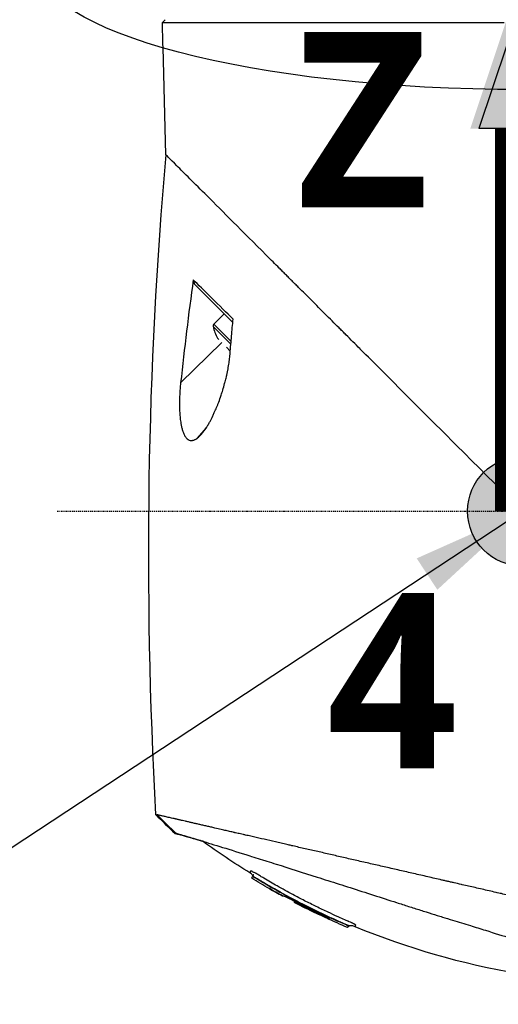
# Model space of a CAD drawing. Header units: millimetres. Extents: x 0 to 4378, y 0 to 2376.
# Tile 147 of 256: x 1524 to 1576, y 1574 to 1681. Entities that reach past the tile are written whole.
import ezdxf

# ---------------------------------------------------------------- set-up
doc = ezdxf.new("R2010")
doc.units = ezdxf.units.MM
doc.header["$LTSCALE"] = 0.2
doc.linetypes.add('CENTER2', pattern=[1.125, 0.75, -0.125, 0.125, -0.125])
for name, color, linetype in [('02_Center Line', 1, 'CENTER2'), ('07_Special Line2', 76, 'Continuous'), ('12_Before Rev.Num.', 5, 'Continuous'), ('13_After Rev.Num.', 6, 'Continuous')]:
    doc.layers.add(name, color=color, linetype=linetype)
doc.layers.add('14_Mark', color=7, linetype='Continuous', true_color=0xe03c31)
doc.styles.add('Rainbow-5.0 Style', font='malgunsl.ttf')
doc.dimstyles.new('Rainbow-5.0 Style', dxfattribs={"dimtxt": 4, "dimasz": 2.5, "dimexe": 1, "dimexo": 1, "dimgap": 1, "dimtad": 1, "dimdsep": 46, "dimtxsty": 'Rainbow-5.0 Style', "dimcen": 0, "dimclrd": 251, "dimclre": 251, "dimclrt": 7, "dimazin": 3, "dimtp": 0.1, "dimtm": 0.1, "dimtfac": 0.61, "dimtmove": 0, "dimatfit": 3, "dimfxl": 1, "dimlwd": -1, "dimlwe": -1, "dimarcsym": 1})

# ---------------------------------------------------------------- blocks, each defined once
blk = doc.blocks.new('Blk$A21N0-7P24L')
for p, q in [((-150.02, 1043.3), (-150.02, 1043.3)), ((-149.72, 1031.52), (-150.02, 1043.3)), ((-142.39, 1013.16), (-146.53, 1017.3)), ((-144.47, 1012.99), (-143.35, 1014.12)), ((-144.55, 1012.73), (-142.6, 1010.78)), ((-144.47, 1012.99), (-142.57, 1011.09)), ((-143.58, 1010.95), (-148.1, 1006.54)), ((-144.06, 1011.43), (-143.92, 1011.3)), ((-143.07, 1010.44), (-142.66, 1010.03)), ((-123.24, 1005.04), (-123.24, 1005.04)), ((-122.7, 1004.5), (-122.7, 1004.5)), ((-145.28, 1001.67), (-146.33, 1000.46)), ((-140.2, 952.57), (-140.24, 952.53)), ((-140.2, 952.57), (-140.2, 952.57)), ((-140.19, 952.57), (-140.19, 952.57)), ((-115.97, 951.32), (-115.97, 951.32)), ((-113.98, 950.86), (-113.98, 950.86)), ((-135.66, 949.82), (-135.65, 949.83)), ((-133.05, 948.51), (-133.06, 948.48)), ((-133.03, 948.51), (-133.06, 948.48)), ((-133.05, 948.51), (-133.05, 948.52)), ((-133.05, 948.51), (-133.05, 948.51)), ((-129.85, 946.94), (-129.8, 946.99)), ((-129.78, 947.12), (-129.73, 947.17)), ((-129.78, 947.12), (-129.73, 947.17))]:
    blk.add_line(p, q)
for centre, radius, start, end in [((-144.28, 1012.79), 0.28, 135, 192.7308), ((-139.67, 1013.83), 5, 192.7308, 208.7398), ((-111.87, 997.4), 54.49, 224.3389, 227.4788), ((-138.35, 951.29), 0.111, 245.9698, 256.5304), ((-97.87, 1021.92), 81.41, 242.3427568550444, 242.3428024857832), ((-98.06, 1021.31), 80.76, 242.4796, 244.1047), ((-97.87, 1021.92), 81.41, 244.174132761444, 244.1741465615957)]:
    blk.add_arc(centre, radius, start, end)
for centre, major_axis, ratio, start_param, end_param in [((1142.24, 484.44), (1240.38, -714.85), 0.515016, 3.375803, 3.464877), ((-125.04, 996.27), (-7.55, -91.87), 0.259466, 4.496902, 4.621739), ((-115.22, 993.92), (37.74, -36.4), 0.945383, 4.684543, 4.741347), ((-136.9, 950.5), (-0.089, -0.0133), 0.842715, 0.865089, 1.457622), ((-135.41, 949.64), (-1.53, 0.8), 0.035868, 4.707869, 4.905286), ((-135.53, 949.81), (-0.118, 0.014), 0.999497, 0, 1.020609), ((-135.55, 949.77), (0.106, -0.054), 0.999877, 3.234304, 3.25391), ((-135.54, 949.77), (0.0966, -0.0799), 0.974264, 3.435508, 3.467766), ((-106.23, 1024.06), (-29.4, -74.38), 0.00007, 0.011605, 0.03483), ((-98.34, 1020.94), (-72.39, 35.04), 1, 1.53954, 1.570796), ((-135.35, 949.73), (-0.054, -0.104), 0.000887, 0.16148, 1.153569), ((-98.34, 1020.94), (65.36, -46.77), 1, 4.854187, 4.882687), ((-135.33, 949.78), (-0.0462, -0.0887), 0.000142, 0.006654, 0.063864), ((-98.06, 1021.31), (77.97, -21.05), 1, 4.49581, 4.524174), ((-133.33, 948.65), (-0.051, -0.106), 0.000102, 0.13261, 0.195649), ((-133.35, 948.61), (-1.56, 0.76), 0.032488, 4.584104, 4.715353), ((-103.34, 1022.94), (-29.84, -74.49), 0.000039, 0.014372, 0.034682), ((-133.14, 948.56), (0.0728, -0.082), 0.99994, 5.169385, 6.283185), ((-131.72, 947.94), (-0.0968, 0.0697), 0.999521, 1.27, 1.570796), ((-102.24, 1021.56), (-29.57, -73.76), 0.000075, 0.012385, 0.032916)]:
    blk.add_ellipse(centre, major_axis=major_axis, ratio=ratio, start_param=start_param, end_param=end_param)
for points, knots in [([(-149.8, 1046.3), (-149.85, 1046.25), (-149.9, 1046.2), (-150, 1046.1), (-150.04, 1046.06), (-150.09, 1046.01)], [0, 0, 0, 0, 0.02093901, 0.02093901, 0.04079912, 0.04079912, 0.04079912, 0.04079912]), ([(-150.09, 1046.01), (-150.09, 1046.01), (-150.08, 1046.01), (-150.03, 1046.01), (-149.87, 1046.01), (-148.79, 1046.01), (-147, 1046.01), (-141.82, 1046.01), (-138.59, 1046.01), (-130.88, 1046), (-126.45, 1046), (-118.77, 1046), (-115.75, 1046), (-112.7, 1046)], [-6.550864, -6.550864, -6.550864, -6.550864, -6.484725, -6.484725, -5.979785, -5.979785, -4.438216, -4.438216, -2.995361, -2.995361, -1.514872, -1.514872, -0.595685, -0.595685, -0.595685, -0.595685]), ([(-138.74, 1020.54), (-141.38, 1023.18), (-143.53, 1025.33), (-146.59, 1028.39), (-147.72, 1029.52), (-149.3, 1031.1), (-149.72, 1031.52), (-149.72, 1031.52)], [4.219387, 4.219387, 4.219387, 4.219387, 5.696387, 5.696387, 6.921498, 6.921498, 8.1615, 8.1615, 8.1615, 8.1615]), ([(-128.41, 1010.21), (-128.43, 1010.23), (-128.45, 1010.25), (-128.73, 1010.53), (-128.99, 1010.79), (-129.5, 1011.3), (-129.75, 1011.55), (-130.14, 1011.94), (-130.26, 1012.06), (-130.52, 1012.32), (-130.64, 1012.44), (-131.02, 1012.82), (-131.27, 1013.07), (-132.03, 1013.83), (-132.52, 1014.32), (-133.51, 1015.31), (-133.99, 1015.79), (-134.72, 1016.52), (-134.96, 1016.76), (-135.32, 1017.12), (-135.43, 1017.23), (-135.61, 1017.41), (-135.67, 1017.47), (-135.79, 1017.59), (-135.85, 1017.65), (-136.02, 1017.82), (-136.14, 1017.94), (-136.38, 1018.18), (-136.49, 1018.29), (-136.72, 1018.52), (-136.84, 1018.64), (-137.01, 1018.81), (-137.07, 1018.87), (-137.19, 1018.99), (-137.24, 1019.04), (-137.53, 1019.33), (-137.76, 1019.56), (-138.21, 1020.01), (-138.43, 1020.23), (-138.68, 1020.48), (-138.71, 1020.51), (-138.74, 1020.54)], [0.5706451, 0.5706451, 0.5706451, 0.5706451, 0.5714286, 0.5714286, 0.5816327, 0.5816327, 0.5918367, 0.5918367, 0.5969388, 0.5969388, 0.6020408, 0.6020408, 0.6122449, 0.6122449, 0.6326531, 0.6326531, 0.6530612, 0.6530612, 0.6632653, 0.6632653, 0.6683673, 0.6683673, 0.6709184, 0.6709184, 0.6734694, 0.6734694, 0.6785714, 0.6785714, 0.6836735, 0.6836735, 0.6887755, 0.6887755, 0.6913265, 0.6913265, 0.6938776, 0.6938776, 0.7040816, 0.7040816, 0.7142857, 0.7142857, 0.7155826, 0.7155826, 0.7155826, 0.7155826]), ([(-142.36, 1013.53), (-143.03, 1014.19), (-143.88, 1015.03), (-145.52, 1016.65), (-146.18, 1017.3), (-146.72, 1017.83)], [-0.8387133, -0.8387133, -0.8387133, -0.8387133, -0.4023693, -0.4023693, -0.0000316, -0.0000316, -0.0000316, -0.0000316]), ([(-142.68, 1009.8), (-142.63, 1010.42), (-142.58, 1011.05), (-142.47, 1012.29), (-142.42, 1012.91), (-142.36, 1013.53)], [-0.3750102, -0.3750102, -0.3750102, -0.3750102, -0.1875272, -0.1875272, 0, 0, 0, 0]), ([(-110.7, 992.5), (-115.08, 996.88), (-119.49, 1001.29), (-125.32, 1007.12), (-126.88, 1008.68), (-128.41, 1010.21)], [0.000404, 0.000404, 0.000404, 0.000404, 1.859728, 1.859728, 2.549952, 2.549952, 2.549952, 2.549952]), ([(-146.33, 1000.46), (-146.3, 1000.48), (-146.27, 1000.5), (-146.24, 1000.53), (-146.18, 1000.57), (-146.12, 1000.62), (-146.07, 1000.68), (-146.03, 1000.71), (-146, 1000.74), (-145.97, 1000.77), (-145.91, 1000.84), (-145.85, 1000.9), (-145.79, 1000.97), (-145.75, 1001.01), (-145.72, 1001.06), (-145.68, 1001.1), (-145.62, 1001.18), (-145.56, 1001.26), (-145.49, 1001.35), (-145.46, 1001.4), (-145.42, 1001.45), (-145.38, 1001.51), (-145.32, 1001.6), (-145.25, 1001.7), (-145.19, 1001.8), (-145.15, 1001.87), (-145.11, 1001.93), (-145.07, 1002), (-145.01, 1002.11), (-144.95, 1002.22), (-144.88, 1002.33), (-144.78, 1002.53), (-144.68, 1002.72), (-144.58, 1002.93), (-144.52, 1003.05), (-144.46, 1003.17), (-144.41, 1003.3), (-144.36, 1003.39), (-144.32, 1003.49), (-144.28, 1003.58), (-144.2, 1003.77), (-144.12, 1003.96), (-144.04, 1004.15), (-144.03, 1004.19), (-144.01, 1004.23), (-144, 1004.28), (-143.9, 1004.51), (-143.82, 1004.75), (-143.73, 1005), (-143.71, 1005.07), (-143.68, 1005.15), (-143.66, 1005.22), (-143.6, 1005.39), (-143.54, 1005.56), (-143.49, 1005.74), (-143.41, 1005.98), (-143.34, 1006.23), (-143.28, 1006.48), (-143.26, 1006.54), (-143.24, 1006.61), (-143.22, 1006.68), (-143.18, 1006.85), (-143.14, 1007.03), (-143.09, 1007.2), (-143.07, 1007.32), (-143.04, 1007.44), (-143.02, 1007.55), (-142.99, 1007.67), (-142.97, 1007.79), (-142.94, 1007.91), (-142.9, 1008.13), (-142.86, 1008.35), (-142.83, 1008.58), (-142.79, 1008.79), (-142.76, 1009), (-142.74, 1009.21), (-142.73, 1009.31), (-142.71, 1009.41), (-142.7, 1009.51), (-142.7, 1009.56), (-142.7, 1009.6), (-142.69, 1009.65), (-142.69, 1009.7), (-142.68, 1009.75), (-142.68, 1009.8)], [0, 0, 0, 0, 0.015444, 0.015444, 0.015444, 0.047141, 0.047141, 0.047141, 0.065349, 0.065349, 0.065349, 0.098854, 0.098854, 0.098854, 0.118972, 0.118972, 0.118972, 0.155222, 0.155222, 0.155222, 0.177177, 0.177177, 0.177177, 0.216053, 0.216053, 0.216053, 0.240758, 0.240758, 0.240758, 0.280885, 0.280885, 0.280885, 0.349027, 0.349027, 0.349027, 0.389277, 0.389277, 0.389277, 0.419556, 0.419556, 0.419556, 0.478753, 0.478753, 0.478753, 0.491444, 0.491444, 0.491444, 0.563576, 0.563576, 0.563576, 0.58484, 0.58484, 0.58484, 0.634833, 0.634833, 0.634833, 0.704233, 0.704233, 0.704233, 0.722849, 0.722849, 0.722849, 0.770914, 0.770914, 0.770914, 0.802564, 0.802564, 0.802564, 0.834212, 0.834212, 0.834212, 0.893657, 0.893657, 0.893657, 0.948959, 0.948959, 0.948959, 0.974477, 0.974477, 0.974477, 0.987238, 0.987238, 0.987238, 1, 1, 1, 1]), ([(-148.1, 1006.54), (-148.12, 1006.33), (-148.14, 1006.11), (-148.16, 1005.9), (-148.17, 1005.79), (-148.18, 1005.69), (-148.18, 1005.58), (-148.19, 1005.47), (-148.2, 1005.36), (-148.2, 1005.25), (-148.21, 1005.14), (-148.21, 1005.03), (-148.21, 1004.92), (-148.22, 1004.81), (-148.22, 1004.7), (-148.22, 1004.59), (-148.23, 1004.37), (-148.23, 1004.15), (-148.22, 1003.93), (-148.22, 1003.83), (-148.22, 1003.72), (-148.21, 1003.61), (-148.21, 1003.51), (-148.2, 1003.4), (-148.2, 1003.3), (-148.2, 1003.28), (-148.2, 1003.26), (-148.19, 1003.24), (-148.19, 1003.14), (-148.18, 1003.05), (-148.17, 1002.96), (-148.17, 1002.87), (-148.16, 1002.78), (-148.15, 1002.69), (-148.13, 1002.49), (-148.1, 1002.3), (-148.07, 1002.12), (-148.06, 1002.07), (-148.06, 1002.03), (-148.05, 1001.99), (-148.02, 1001.86), (-148, 1001.73), (-147.97, 1001.61), (-147.94, 1001.49), (-147.9, 1001.38), (-147.87, 1001.27), (-147.86, 1001.23), (-147.84, 1001.2), (-147.83, 1001.17), (-147.79, 1001.04), (-147.73, 1000.92), (-147.67, 1000.81), (-147.67, 1000.81), (-147.67, 1000.8), (-147.67, 1000.8), (-147.61, 1000.7), (-147.55, 1000.61), (-147.49, 1000.53), (-147.48, 1000.52), (-147.47, 1000.51), (-147.46, 1000.5), (-147.4, 1000.44), (-147.35, 1000.39), (-147.29, 1000.35), (-147.27, 1000.34), (-147.25, 1000.33), (-147.24, 1000.32), (-147.18, 1000.29), (-147.12, 1000.27), (-147.06, 1000.25), (-146.99, 1000.24), (-146.91, 1000.23), (-146.83, 1000.24), (-146.8, 1000.25), (-146.78, 1000.25), (-146.76, 1000.26), (-146.7, 1000.27), (-146.64, 1000.29), (-146.58, 1000.32), (-146.56, 1000.33), (-146.53, 1000.34), (-146.51, 1000.35), (-146.45, 1000.38), (-146.39, 1000.42), (-146.33, 1000.46)], [0, 0, 0, 0, 0.070535, 0.070535, 0.070535, 0.10639, 0.10639, 0.10639, 0.142243, 0.142243, 0.142243, 0.178336, 0.178336, 0.178336, 0.214428, 0.214428, 0.214428, 0.286315, 0.286315, 0.286315, 0.321679, 0.321679, 0.321679, 0.357041, 0.357041, 0.357041, 0.363627, 0.363627, 0.363627, 0.394727, 0.394727, 0.394727, 0.425825, 0.425825, 0.425825, 0.492031, 0.492031, 0.492031, 0.508093, 0.508093, 0.508093, 0.555163, 0.555163, 0.555163, 0.60098, 0.60098, 0.60098, 0.615123, 0.615123, 0.615123, 0.672233, 0.672233, 0.672233, 0.673495, 0.673495, 0.673495, 0.727118, 0.727118, 0.727118, 0.735685, 0.735685, 0.735685, 0.780715, 0.780715, 0.780715, 0.792693, 0.792693, 0.792693, 0.834077, 0.834077, 0.834077, 0.888123, 0.888123, 0.888123, 0.902942, 0.902942, 0.902942, 0.943352, 0.943352, 0.943352, 0.959913, 0.959913, 0.959913, 1, 1, 1, 1]), ([(-150.84, 959.32), (-150.84, 959.32), (-150.82, 959.31), (-150.8, 959.3), (-150.78, 959.3), (-150.76, 959.3), (-150.74, 959.29), (-150.73, 959.29), (-150.72, 959.28), (-150.71, 959.28), (-150.7, 959.28), (-150.68, 959.27), (-150.67, 959.27)], [0.0040008, 0.0040008, 0.0040008, 0.0040008, 0.5115639, 0.5115639, 0.5115639, 0.7673459, 0.7673459, 0.7673459, 0.8952368, 0.8952368, 0.8952368, 0.9999942, 0.9999942, 0.9999942, 0.9999942]), ([(-95.29, 946.58), (-95.67, 946.67), (-96.06, 946.76), (-96.45, 946.85), (-96.85, 946.94), (-97.25, 947.03), (-97.65, 947.12), (-98.06, 947.22), (-98.47, 947.31), (-98.88, 947.41), (-99.3, 947.5), (-99.73, 947.6), (-100.15, 947.7), (-100.58, 947.79), (-101.02, 947.89), (-101.45, 947.99), (-101.89, 948.1), (-102.34, 948.2), (-102.78, 948.3), (-103.24, 948.4), (-103.69, 948.51), (-104.15, 948.61), (-104.61, 948.72), (-105.07, 948.82), (-105.53, 948.93), (-106.01, 949.04), (-106.48, 949.15), (-106.95, 949.25), (-107.92, 949.48), (-108.89, 949.7), (-109.85, 949.92), (-110.1, 949.98), (-110.35, 950.03), (-110.59, 950.09), (-110.84, 950.15), (-111.09, 950.2), (-111.34, 950.26), (-111.59, 950.32), (-111.83, 950.37), (-112.08, 950.43), (-112.33, 950.49), (-112.59, 950.55), (-112.84, 950.6), (-112.89, 950.62), (-112.95, 950.63), (-113, 950.64), (-113.2, 950.69), (-113.4, 950.73), (-113.59, 950.78), (-113.85, 950.83), (-114.1, 950.89), (-114.35, 950.95), (-114.61, 951.01), (-114.86, 951.07), (-115.11, 951.12), (-115.37, 951.18), (-115.62, 951.24), (-115.87, 951.3), (-116.35, 951.41), (-116.82, 951.52), (-117.3, 951.62), (-117.33, 951.63), (-117.37, 951.64), (-117.41, 951.65), (-117.66, 951.71), (-117.92, 951.77), (-118.18, 951.83), (-118.3, 951.85), (-118.43, 951.88), (-118.56, 951.91), (-118.69, 951.94), (-118.82, 951.97), (-118.95, 952), (-119.07, 952.03), (-119.2, 952.06), (-119.33, 952.09), (-119.46, 952.12), (-119.59, 952.15), (-119.71, 952.18), (-119.97, 952.24), (-120.23, 952.3), (-120.48, 952.35), (-120.74, 952.41), (-121, 952.47), (-121.25, 952.53), (-121.51, 952.59), (-121.77, 952.65), (-122.02, 952.71), (-122.54, 952.82), (-123.05, 952.94), (-123.55, 953.06), (-124.07, 953.17), (-124.57, 953.29), (-125.07, 953.41), (-125.33, 953.46), (-125.58, 953.52), (-125.83, 953.58), (-126.08, 953.64), (-126.33, 953.69), (-126.58, 953.75), (-126.83, 953.81), (-127.08, 953.87), (-127.33, 953.92), (-127.58, 953.98), (-127.83, 954.04), (-128.07, 954.09), (-128.57, 954.21), (-129.05, 954.32), (-129.54, 954.43), (-129.78, 954.48), (-130.02, 954.54), (-130.27, 954.6), (-130.51, 954.65), (-130.75, 954.71), (-130.99, 954.76), (-131.22, 954.81), (-131.46, 954.87), (-131.7, 954.92), (-131.93, 954.98), (-132.17, 955.03), (-132.41, 955.09), (-132.64, 955.14), (-132.87, 955.19), (-133.1, 955.25), (-133.33, 955.3), (-133.56, 955.35), (-133.79, 955.4), (-134.02, 955.46), (-134.25, 955.51), (-134.47, 955.56), (-134.7, 955.61), (-134.92, 955.66), (-135.15, 955.71), (-135.37, 955.76), (-135.59, 955.81), (-135.81, 955.87), (-135.95, 955.9), (-136.08, 955.93), (-136.22, 955.96), (-136.3, 955.98), (-136.38, 956), (-136.46, 956.01), (-136.57, 956.04), (-136.68, 956.06), (-136.78, 956.09), (-136.89, 956.11), (-137, 956.14), (-137.1, 956.16), (-137.31, 956.21), (-137.52, 956.26), (-137.73, 956.31), (-138.14, 956.4), (-138.55, 956.49), (-138.96, 956.59), (-139.36, 956.68), (-139.75, 956.77), (-140.14, 956.86), (-140.33, 956.9), (-140.53, 956.95), (-140.71, 956.99), (-140.81, 957.01), (-140.9, 957.03), (-141, 957.05), (-141.04, 957.06), (-141.09, 957.08), (-141.13, 957.09), (-141.18, 957.1), (-141.23, 957.11), (-141.27, 957.12), (-141.36, 957.14), (-141.46, 957.16), (-141.55, 957.18), (-141.64, 957.2), (-141.73, 957.22), (-141.82, 957.24), (-141.91, 957.26), (-142, 957.28), (-142.09, 957.3), (-142.13, 957.31), (-142.17, 957.32), (-142.22, 957.33), (-142.26, 957.34), (-142.31, 957.35), (-142.35, 957.36), (-142.52, 957.4), (-142.7, 957.44), (-142.87, 957.48), (-143.04, 957.52), (-143.21, 957.56), (-143.37, 957.6), (-143.47, 957.62), (-143.56, 957.64), (-143.65, 957.66), (-143.89, 957.72), (-144.12, 957.77), (-144.34, 957.82), (-144.49, 957.86), (-144.65, 957.89), (-144.8, 957.93), (-144.87, 957.94), (-144.95, 957.96), (-145.02, 957.98), (-145.1, 957.99), (-145.17, 958.01), (-145.24, 958.03), (-145.31, 958.04), (-145.39, 958.06), (-145.46, 958.08), (-145.53, 958.09), (-145.6, 958.11), (-145.67, 958.13), (-145.74, 958.14), (-145.81, 958.16), (-145.88, 958.17), (-145.95, 958.19), (-146.02, 958.21), (-146.08, 958.22), (-146.22, 958.25), (-146.35, 958.28), (-146.48, 958.31), (-146.55, 958.33), (-146.61, 958.34), (-146.68, 958.36), (-146.74, 958.37), (-146.8, 958.39), (-146.87, 958.4), (-146.93, 958.42), (-146.99, 958.43), (-147.05, 958.44), (-147.11, 958.46), (-147.17, 958.47), (-147.23, 958.49), (-147.29, 958.5), (-147.35, 958.51), (-147.41, 958.53), (-147.47, 958.54), (-147.52, 958.55), (-147.58, 958.57), (-147.7, 958.59), (-147.81, 958.62), (-147.91, 958.64), (-147.97, 958.65), (-148.02, 958.67), (-148.08, 958.68), (-148.13, 958.69), (-148.18, 958.7), (-148.23, 958.72), (-148.28, 958.73), (-148.33, 958.74), (-148.38, 958.75), (-148.43, 958.76), (-148.48, 958.77), (-148.53, 958.78), (-148.57, 958.79), (-148.61, 958.8), (-148.65, 958.81), (-148.66, 958.81), (-148.67, 958.81), (-148.67, 958.82), (-148.72, 958.83), (-148.77, 958.84), (-148.81, 958.85), (-148.91, 958.87), (-149, 958.89), (-149.08, 958.91), (-149.17, 958.93), (-149.25, 958.95), (-149.33, 958.97), (-149.41, 958.98), (-149.49, 959), (-149.56, 959.02), (-149.64, 959.04), (-149.71, 959.05), (-149.78, 959.07), (-149.84, 959.08), (-149.91, 959.1), (-149.97, 959.11), (-150.03, 959.13), (-150.09, 959.14), (-150.15, 959.15), (-150.2, 959.17), (-150.26, 959.18), (-150.31, 959.19), (-150.36, 959.2), (-150.4, 959.21), (-150.45, 959.22), (-150.49, 959.23), (-150.53, 959.24), (-150.56, 959.25), (-150.58, 959.25), (-150.6, 959.25), (-150.62, 959.26), (-150.63, 959.26), (-150.65, 959.27), (-150.66, 959.27), (-150.67, 959.27), (-150.67, 959.27), (-150.67, 959.27)], [0, 0, 0, 0, 0.0176061, 0.0176061, 0.0176061, 0.0354142, 0.0354142, 0.0354142, 0.0534332, 0.0534332, 0.0534332, 0.0716724, 0.0716724, 0.0716724, 0.090142, 0.090142, 0.090142, 0.1088527, 0.1088527, 0.1088527, 0.1278165, 0.1278165, 0.1278165, 0.1470458, 0.1470458, 0.1470458, 0.1665545, 0.1665545, 0.1665545, 0.2064712, 0.2064712, 0.2064712, 0.21665, 0.21665, 0.21665, 0.2269133, 0.2269133, 0.2269133, 0.2372635, 0.2372635, 0.2372635, 0.2477034, 0.2477034, 0.2477034, 0.25, 0.25, 0.25, 0.2582886, 0.2582886, 0.2582886, 0.2691214, 0.2691214, 0.2691214, 0.2801705, 0.2801705, 0.2801705, 0.2913913, 0.2913913, 0.2913913, 0.3125, 0.3125, 0.3125, 0.3141312, 0.3141312, 0.3141312, 0.3256078, 0.3256078, 0.3256078, 0.3313866, 0.3313866, 0.3313866, 0.3371928, 0.3371928, 0.3371928, 0.3430268, 0.3430268, 0.3430268, 0.3488891, 0.3488891, 0.3488891, 0.3607001, 0.3607001, 0.3607001, 0.3726291, 0.3726291, 0.3726291, 0.3846813, 0.3846813, 0.3846813, 0.4091784, 0.4091784, 0.4091784, 0.4342205, 0.4342205, 0.4342205, 0.4469543, 0.4469543, 0.4469543, 0.4598348, 0.4598348, 0.4598348, 0.4728654, 0.4728654, 0.4728654, 0.4860502, 0.4860502, 0.4860502, 0.5126453, 0.5126453, 0.5126453, 0.5255293, 0.5255293, 0.5255293, 0.538075, 0.538075, 0.538075, 0.550309, 0.550309, 0.550309, 0.5622545, 0.5622545, 0.5622545, 0.5739321, 0.5739321, 0.5739321, 0.58536, 0.58536, 0.58536, 0.5965545, 0.5965545, 0.5965545, 0.6075301, 0.6075301, 0.6075301, 0.6183, 0.6183, 0.6183, 0.625, 0.625, 0.625, 0.6288766, 0.6288766, 0.6288766, 0.6340986, 0.6340986, 0.6340986, 0.6392789, 0.6392789, 0.6392789, 0.6495199, 0.6495199, 0.6495199, 0.6695575, 0.6695575, 0.6695575, 0.6890594, 0.6890594, 0.6890594, 0.6986281, 0.6986281, 0.6986281, 0.7033699, 0.7033699, 0.7033699, 0.7057305, 0.7057305, 0.7057305, 0.7080842, 0.7080842, 0.7080842, 0.7127719, 0.7127719, 0.7127719, 0.7174336, 0.7174336, 0.7174336, 0.72207, 0.72207, 0.72207, 0.7243789, 0.7243789, 0.7243789, 0.7266817, 0.7266817, 0.7266817, 0.7358337, 0.7358337, 0.7358337, 0.7448943, 0.7448943, 0.7448943, 0.75, 0.75, 0.75, 0.7629506, 0.7629506, 0.7629506, 0.7721234, 0.7721234, 0.7721234, 0.7767514, 0.7767514, 0.7767514, 0.7814076, 0.7814076, 0.7814076, 0.7860925, 0.7860925, 0.7860925, 0.7908067, 0.7908067, 0.7908067, 0.7955507, 0.7955507, 0.7955507, 0.8003249, 0.8003249, 0.8003249, 0.8099662, 0.8099662, 0.8099662, 0.8148344, 0.8148344, 0.8148344, 0.8197352, 0.8197352, 0.8197352, 0.824669, 0.824669, 0.824669, 0.8296365, 0.8296365, 0.8296365, 0.8346384, 0.8346384, 0.8346384, 0.8396753, 0.8396753, 0.8396753, 0.8498568, 0.8498568, 0.8498568, 0.8550029, 0.8550029, 0.8550029, 0.8601868, 0.8601868, 0.8601868, 0.8654093, 0.8654093, 0.8654093, 0.8706713, 0.8706713, 0.8706713, 0.875, 0.875, 0.875, 0.8759735, 0.8759735, 0.8759735, 0.8813174, 0.8813174, 0.8813174, 0.8921352, 0.8921352, 0.8921352, 0.9031331, 0.9031331, 0.9031331, 0.9143197, 0.9143197, 0.9143197, 0.9257045, 0.9257045, 0.9257045, 0.9372979, 0.9372979, 0.9372979, 0.9491111, 0.9491111, 0.9491111, 0.9611564, 0.9611564, 0.9611564, 0.9734471, 0.9734471, 0.9734471, 0.9859982, 0.9859982, 0.9859982, 0.9923764, 0.9923764, 0.9923764, 0.9988259, 0.9988259, 0.9988259, 1, 1, 1, 1]), ([(-148.69, 957.24), (-148.69, 957.24), (-148.68, 957.23), (-148.63, 957.22), (-148.59, 957.21), (-148.54, 957.21)], [0, 0, 0, 0, 0.1473353, 0.1473353, 0.2923076, 0.2923076, 0.2923076, 0.2923076]), ([(-148.54, 957.2), (-148.58, 957.21), (-148.62, 957.22), (-148.68, 957.23), (-148.69, 957.24), (-148.69, 957.24)], [0.0165962, 0.0165962, 0.0165962, 0.0165962, 0.1538508, 0.1538508, 0.3070368, 0.3070368, 0.3070368, 0.3070368]), ([(-145.68, 956.37), (-145.79, 956.41), (-145.89, 956.44), (-146.16, 956.52), (-146.32, 956.57), (-146.75, 956.69), (-147, 956.77), (-147.55, 956.93), (-147.83, 957.01), (-148.27, 957.13), (-148.44, 957.17), (-148.54, 957.21)], [5.362438, 5.362438, 5.362438, 5.362438, 5.442802, 5.442802, 5.577409, 5.577409, 5.813343, 5.813343, 6.168091, 6.168091, 6.521661, 6.521661, 6.521661, 6.521661]), ([(-148.52, 957.2), (-148.47, 957.18), (-148.39, 957.16), (-148.19, 957.11), (-148.07, 957.07), (-147.67, 956.96), (-147.32, 956.86), (-146.8, 956.71), (-146.67, 956.67), (-146.4, 956.59), (-146.24, 956.54), (-144.79, 956.11), (-143.06, 955.57), (-140.69, 954.83), (-140.4, 954.74), (-139.8, 954.55), (-139.47, 954.45), (-138.98, 954.29), (-138.82, 954.24), (-138.33, 954.09), (-137.99, 953.98), (-136.24, 953.43), (-134.73, 952.95), (-132.38, 952.2), (-131.58, 951.95), (-130.36, 951.56), (-129.95, 951.43), (-128.7, 951.03), (-127.85, 950.76), (-126.16, 950.21), (-125.31, 949.94), (-124.25, 949.6), (-124.03, 949.53), (-123.39, 949.32), (-122.95, 949.18), (-122.08, 948.91), (-121.65, 948.77), (-120.82, 948.51), (-120.42, 948.38), (-119.83, 948.2), (-119.64, 948.14), (-119.08, 947.97), (-118.71, 947.85), (-117.69, 947.54), (-117.05, 947.34), (-115.85, 946.97), (-115.29, 946.8), (-113.78, 946.33), (-112.84, 946.04), (-110.53, 945.33), (-109.2, 944.91), (-107.29, 944.33), (-106.67, 944.13), (-105.77, 943.86), (-105.47, 943.76), (-104.89, 943.58), (-104.61, 943.5), (-104.33, 943.41)], [0.000673, 0.000673, 0.000673, 0.000673, 0.17971, 0.17971, 0.359414, 0.359414, 0.719115, 0.719115, 0.821903, 0.821903, 0.939217, 0.939217, 1.878781, 1.878781, 2.003585, 2.003585, 2.132306, 2.132306, 2.194382, 2.194382, 2.320835, 2.320835, 2.839695, 2.839695, 3.097862, 3.097862, 3.226611, 3.226611, 3.487514, 3.487514, 3.742939, 3.742939, 3.808139, 3.808139, 3.938003, 3.938003, 4.064823, 4.064823, 4.184569, 4.184569, 4.240791, 4.240791, 4.350575, 4.350575, 4.547218, 4.547218, 4.711517, 4.711517, 4.997302, 4.997302, 5.425596, 5.425596, 5.639642, 5.639642, 5.746661, 5.746661, 5.853484, 5.853484, 5.853484, 5.853484]), ([(-140.33, 953.1), (-140.33, 953.1), (-140.39, 953.12), (-140.42, 953.13), (-140.43, 953.12), (-140.43, 953.12), (-140.44, 953.11), (-140.44, 953.1), (-140.45, 953.08), (-140.45, 953.07), (-140.47, 953.02), (-140.48, 953), (-140.5, 952.94), (-140.51, 952.92), (-140.51, 952.92)], [0.8652693, 0.8652693, 0.8652693, 0.8652693, 0.8664789, 0.87369, 0.87369, 0.8779003, 0.8779003, 0.8821107, 0.8821107, 0.898952, 0.898952, 0.9326347, 0.9326347, 0.9999901, 0.9999901, 0.9999901, 0.9999901]), ([(-140.19, 952.57), (-140.2, 952.58), (-140.2, 952.58), (-140.2, 952.61), (-140.21, 952.63), (-140.23, 952.67), (-140.24, 952.69), (-140.28, 952.74), (-140.31, 952.77), (-140.4, 952.84), (-140.45, 952.88), (-140.51, 952.92)], [0.00405546, 0.00405546, 0.00405546, 0.00405546, 0.00559166, 0.00559166, 0.01169183, 0.01169183, 0.0195067, 0.0195067, 0.03115857, 0.03115857, 0.05216684, 0.05216684, 0.05216684, 0.05216684]), ([(-130.96, 948.15), (-131.29, 948.3), (-131.62, 948.45), (-132.39, 948.81), (-133.25, 949.22), (-134.55, 949.87), (-135.97, 950.61), (-136.96, 951.16), (-138.03, 951.76), (-138.52, 952.05), (-139.12, 952.41), (-139.24, 952.48), (-139.43, 952.59), (-139.49, 952.63), (-139.61, 952.7), (-139.67, 952.74), (-139.79, 952.81), (-139.85, 952.85), (-139.94, 952.9), (-139.96, 952.91), (-140.02, 952.94), (-140.05, 952.96), (-140.12, 953), (-140.17, 953.02), (-140.24, 953.06), (-140.26, 953.07), (-140.28, 953.08), (-140.3, 953.09), (-140.32, 953.09), (-140.33, 953.1)], [0.6208668, 0.6208668, 0.6208668, 0.6208668, 0.6454289, 0.6454289, 0.6779385, 0.7104481, 0.7429577, 0.7878587, 0.7878587, 0.826564, 0.826564, 0.8362404, 0.8362404, 0.8410785, 0.8410785, 0.8459167, 0.8459167, 0.8507548, 0.8507548, 0.8531739, 0.8531739, 0.855593, 0.855593, 0.8604312, 0.8604312, 0.8628503, 0.8628503, 0.8640598, 0.8652692, 0.8652692, 0.8652692, 0.8652692]), ([(-140.16, 952.62), (-140.16, 952.62), (-140.15, 952.62), (-140.15, 952.62), (-140.15, 952.62), (-140.15, 952.63), (-140.14, 952.63), (-140.14, 952.64), (-140.13, 952.65), (-140.12, 952.67), (-140.11, 952.69), (-140.11, 952.72), (-140.11, 952.73), (-140.1, 952.74), (-140.1, 952.74), (-140.1, 952.74), (-140.1, 952.74), (-140.1, 952.74), (-140.1, 952.74), (-140.1, 952.74), (-140.1, 952.74), (-140.1, 952.74)], [0.0124005, 0.0124005, 0.0124005, 0.0124005, 0.01607866, 0.01607866, 0.02090727, 0.02090727, 0.0268231, 0.0268231, 0.03194964, 0.03194964, 0.03939657, 0.03939657, 0.04390328, 0.04390328, 0.0450822, 0.0450822, 0.04530318, 0.04530318, 0.04534461, 0.04534461, 0.04536134, 0.04536134, 0.04536134, 0.04536134]), ([(-140.32, 952.33), (-140.32, 952.33), (-140.32, 952.33), (-140.32, 952.33), (-140.29, 952.4), (-140.24, 952.53)], [0.5558659, 0.5558659, 0.5558659, 0.5558659, 0.5561078, 0.5561078, 1.1122367, 1.1122367, 1.1122367, 1.1122367]), ([(-140.24, 952.53), (-140.23, 952.53), (-140.23, 952.53), (-140.21, 952.53), (-140.19, 952.52), (-140.16, 952.5), (-140.14, 952.5), (-140.11, 952.48), (-140.09, 952.47), (-140.06, 952.45), (-140.04, 952.44), (-140.01, 952.42), (-139.99, 952.41), (-139.97, 952.4), (-139.97, 952.4), (-139.95, 952.41)], [-0.05049323, -0.05049323, -0.05049323, -0.05049323, -0.04027264, -0.04027264, -0.03092376, -0.03092376, -0.02318609, -0.02318609, -0.01648075, -0.01648075, -0.01007544, -0.01007544, -0.00521497, -0.00521497, -0.00310871, -0.00310871, -0.00310871, -0.00310871]), ([(-140.2, 952.57), (-140.19, 952.58), (-140.18, 952.59), (-140.16, 952.61), (-140.16, 952.62), (-140.16, 952.62), (-140.16, 952.62), (-140.16, 952.62)], [0.000013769, 0.000013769, 0.000013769, 0.000013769, 0.005073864, 0.005073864, 0.008023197, 0.008023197, 0.008268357, 0.008268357, 0.008268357, 0.008268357]), ([(-139.95, 952.41), (-139.93, 952.42), (-139.92, 952.41), (-139.9, 952.4), (-139.84, 952.36), (-139.79, 952.33), (-139.73, 952.3), (-139.67, 952.26), (-139.62, 952.23), (-139.56, 952.19), (-139.5, 952.16), (-139.45, 952.12), (-139.39, 952.09), (-139.27, 952.02), (-139.16, 951.95), (-139.04, 951.89), (-138.59, 951.61), (-138.13, 951.35), (-137.66, 951.09), (-137.12, 950.78), (-136.58, 950.48), (-136.04, 950.19), (-135.84, 950.09), (-135.65, 949.99), (-135.45, 949.88)], [0, 0, 0, 0, 0.0043683, 0.0043683, 0.0043683, 0.0221121, 0.0221121, 0.0221121, 0.0398559, 0.0398559, 0.0398559, 0.0575997, 0.0575997, 0.0575997, 0.0930873, 0.0930873, 0.0930873, 0.2350377, 0.2350377, 0.2350377, 0.3997106, 0.3997106, 0.3997106, 0.4581638, 0.4581638, 0.4581638, 0.4581638]), ([(-139.95, 952.41), (-138.36, 951.42), (-136.74, 950.51), (-133.43, 948.79), (-131.75, 947.99), (-130.03, 947.27)], [-1.123344, -1.123344, -1.123344, -1.123344, -0.56195, -0.56195, -0.003157, -0.003157, -0.003157, -0.003157]), ([(-138.4, 951.19), (-138.4, 951.19), (-138.4, 951.19), (-138.4, 951.19), (-138.4, 951.19), (-138.39, 951.2)], [0.0749972, 0.0749972, 0.0749972, 0.0749972, 0.07527059, 0.07527059, 0.15008271, 0.15008271, 0.15008271, 0.15008271]), ([(-138.39, 951.2), (-138.16, 951.06), (-137.92, 950.93), (-137.44, 950.66), (-137.2, 950.53), (-136.96, 950.4)], [0.000356, 0.000356, 0.000356, 0.000356, 0.0821764, 0.0821764, 0.1643521, 0.1643521, 0.1643521, 0.1643521]), ([(-136.96, 950.4), (-137.2, 950.53), (-137.44, 950.66), (-137.91, 950.92), (-138.15, 951.05), (-138.38, 951.19)], [0, 0, 0, 0, 0.082192, 0.082192, 0.161983, 0.161983, 0.161983, 0.161983]), ([(-136.96, 950.4), (-136.96, 950.4), (-136.96, 950.4), (-136.95, 950.42), (-136.95, 950.42), (-136.95, 950.44)], [0, 0, 0, 0, 0.092808, 0.092808, 0.1852773, 0.1852773, 0.1852773, 0.1852773]), ([(-136.96, 950.4), (-136.96, 950.4), (-136.96, 950.39), (-136.96, 950.39), (-136.95, 950.39), (-136.94, 950.39), (-136.92, 950.39), (-136.91, 950.39), (-136.89, 950.39), (-136.88, 950.39), (-136.86, 950.4), (-136.86, 950.4), (-136.85, 950.41)], [-0.000536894, -0.000536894, -0.000536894, -0.000536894, 0, 0, 0, 0.002732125, 0.002732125, 0.004950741, 0.004950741, 0.0077389, 0.0077389, 0.008718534, 0.008718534, 0.008718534, 0.008718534]), ([(-136.96, 950.4), (-136.96, 950.39), (-136.96, 950.39), (-136.95, 950.39), (-136.94, 950.39), (-136.93, 950.39), (-136.92, 950.39), (-136.9, 950.39), (-136.88, 950.39), (-136.86, 950.4), (-136.86, 950.4), (-136.85, 950.41)], [-0.025460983, -0.025460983, -0.025460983, -0.025460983, -0.024518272, -0.024518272, -0.02258217, -0.02258217, -0.020491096, -0.020491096, -0.017438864, -0.017438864, -0.016001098, -0.016001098, -0.016001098, -0.016001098]), ([(-136.95, 950.44), (-136.94, 950.46), (-136.49, 950.25), (-135.9, 949.96), (-135.74, 949.87), (-135.56, 949.78), (-135.38, 949.69)], [0, 0, 0, 0, 0.78105, 0.78105, 0.78105, 1, 1, 1, 1]), ([(-136.87, 950.41), (-136.87, 950.42), (-136.88, 950.42), (-136.9, 950.42), (-136.9, 950.43), (-136.91, 950.43), (-136.91, 950.43), (-136.91, 950.43)], [0.04683622, 0.04683622, 0.04683622, 0.04683622, 0.05459372, 0.05459372, 0.07322856, 0.07322856, 0.07423854, 0.07423854, 0.07423854, 0.07423854]), ([(-135.65, 949.83), (-135.69, 949.85), (-135.72, 949.86), (-135.79, 949.9), (-135.83, 949.92), (-135.87, 949.94)], [0.03135805, 0.03135805, 0.03135805, 0.03135805, 0.04214246, 0.04214246, 0.05614834, 0.05614834, 0.05614834, 0.05614834]), ([(-135.66, 949.81), (-135.66, 949.8), (-135.67, 949.8), (-135.67, 949.78), (-135.67, 949.76), (-135.66, 949.73), (-135.66, 949.72), (-135.64, 949.7), (-135.63, 949.69), (-135.63, 949.68), (-135.63, 949.68), (-135.62, 949.68)], [-0.01139578, -0.01139578, -0.01139578, -0.01139578, -0.01034504, -0.01034504, -0.00801692, -0.00801692, -0.00456731, -0.00456731, -0.00188553, -0.00188553, -0.00101712, -0.00101712, -0.00101712, -0.00101712]), ([(-135.66, 949.81), (-135.66, 949.81), (-135.66, 949.8), (-135.67, 949.79), (-135.67, 949.78), (-135.67, 949.75), (-135.66, 949.73), (-135.65, 949.7), (-135.64, 949.69), (-135.63, 949.68), (-135.63, 949.68), (-135.62, 949.68)], [-0.01277486, -0.01277486, -0.01277486, -0.01277486, -0.01199353, -0.01199353, -0.00961863, -0.00961863, -0.00646466, -0.00646466, -0.00304228, -0.00304228, -0.00166631, -0.00166631, -0.00166631, -0.00166631]), ([(-133.38, 948.55), (-133.75, 948.73), (-134.13, 948.92), (-134.88, 949.29), (-135.25, 949.49), (-135.62, 949.68)], [0.0000473, 0.0000473, 0.0000473, 0.0000473, 0.1257255, 0.1257255, 0.2514933, 0.2514933, 0.2514933, 0.2514933]), ([(-135.45, 949.88), (-135.25, 949.78), (-135.05, 949.67), (-134.85, 949.57), (-134.45, 949.37), (-134.06, 949.17), (-133.67, 948.97), (-133.27, 948.78), (-132.87, 948.59), (-132.48, 948.4)], [0.4581638, 0.4581638, 0.4581638, 0.4581638, 0.5189385, 0.5189385, 0.5189385, 0.6381664, 0.6381664, 0.6381664, 0.7573943, 0.7573943, 0.7573943, 0.7573943]), ([(-131.8, 947.81), (-131.81, 947.81), (-131.85, 947.83), (-131.91, 947.86), (-131.96, 947.88), (-132.02, 947.91), (-132.1, 947.94), (-132.4, 948.08), (-132.88, 948.31), (-133.38, 948.55)], [0.0279029, 0.0279029, 0.0279029, 0.0279029, 0.2254511, 0.2254511, 0.2254511, 0.3836069, 0.3836069, 0.3836069, 1, 1, 1, 1]), ([(-133.33, 948.66), (-132.77, 948.39), (-132.23, 948.11), (-131.96, 947.96), (-131.87, 947.91), (-131.82, 947.87), (-131.8, 947.86), (-131.79, 947.85), (-131.79, 947.85), (-131.79, 947.84)], [0, 0, 0, 0, 0.70043, 0.70043, 0.70043, 0.9347015, 0.9347015, 0.9347015, 1, 1, 1, 1]), ([(-133.13, 948.45), (-133.14, 948.45), (-133.14, 948.45), (-133.15, 948.45), (-133.16, 948.45), (-133.16, 948.45), (-133.16, 948.45), (-133.17, 948.45), (-133.17, 948.45), (-133.17, 948.46), (-133.18, 948.46), (-133.18, 948.46), (-133.19, 948.46), (-133.2, 948.47), (-133.21, 948.47), (-133.25, 948.49), (-133.27, 948.5), (-133.3, 948.51)], [0, 0, 0, 0, 0.00147734, 0.00147734, 0.00277666, 0.00277666, 0.00358, 0.00358, 0.00477275, 0.00477275, 0.00615014, 0.00615014, 0.00920426, 0.00920426, 0.01843707, 0.01843707, 0.02748183, 0.02748183, 0.02748183, 0.02748183]), ([(-132.48, 948.4), (-132.08, 948.21), (-131.68, 948.02), (-131.27, 947.84), (-131.07, 947.75), (-130.87, 947.66), (-130.67, 947.57), (-130.62, 947.55), (-130.57, 947.53), (-130.52, 947.5), (-130.49, 947.49), (-130.47, 947.48), (-130.44, 947.47), (-130.42, 947.46), (-130.39, 947.45), (-130.37, 947.44), (-130.28, 947.4), (-130.19, 947.36), (-130.11, 947.32), (-130.09, 947.32), (-130.08, 947.31), (-130.07, 947.31), (-130.05, 947.3), (-130.04, 947.29), (-130.03, 947.27)], [0.7573943, 0.7573943, 0.7573943, 0.7573943, 0.8766223, 0.8766223, 0.8766223, 0.9362362, 0.9362362, 0.9362362, 0.9511397, 0.9511397, 0.9511397, 0.9585914, 0.9585914, 0.9585914, 0.9660432, 0.9660432, 0.9660432, 0.9916162, 0.9916162, 0.9916162, 0.9958502, 0.9958502, 0.9958502, 1, 1, 1, 1]), ([(-131.82, 947.87), (-131.82, 947.87), (-131.82, 947.87), (-131.83, 947.88), (-131.83, 947.88), (-131.84, 947.88)], [0.02338427, 0.02338427, 0.02338427, 0.02338427, 0.03422507, 0.03422507, 0.04154702, 0.04154702, 0.04154702, 0.04154702]), ([(-129.29, 947.41), (-129.3, 947.41), (-129.33, 947.42), (-129.44, 947.48), (-129.55, 947.53), (-129.67, 947.58), (-129.7, 947.59), (-129.75, 947.61), (-129.78, 947.63), (-129.86, 947.66), (-129.92, 947.69), (-130.19, 947.81), (-130.41, 947.9), (-130.74, 948.05), (-130.85, 948.1), (-130.96, 948.15)], [0.57925517, 0.57925517, 0.57925517, 0.57925517, 0.58040965, 0.58156413, 0.58853705, 0.58853705, 0.5905689, 0.5905689, 0.59260075, 0.59260075, 0.59666446, 0.59666446, 0.61291926, 0.61291926, 0.62086678, 0.62086678, 0.62086678, 0.62086678]), ([(-129, 947.25), (-129, 947.26), (-129.01, 947.26), (-129.03, 947.27), (-129.05, 947.28), (-129.1, 947.31), (-129.14, 947.33), (-129.2, 947.36), (-129.23, 947.37), (-129.26, 947.39), (-129.28, 947.4), (-129.29, 947.41)], [0.56771038, 0.56771038, 0.56771038, 0.56771038, 0.56886486, 0.56886486, 0.57117381, 0.57117381, 0.57579173, 0.57579173, 0.57810069, 0.57810069, 0.57925517, 0.57925517, 0.57925517, 0.57925517]), ([(-130.03, 947.27), (-130.01, 947.28), (-129.99, 947.27), (-129.98, 947.27), (-129.95, 947.26), (-129.92, 947.24), (-129.89, 947.23), (-129.84, 947.21), (-129.79, 947.2), (-129.76, 947.19), (-129.75, 947.18), (-129.74, 947.18), (-129.73, 947.17), (-129.73, 947.17), (-129.73, 947.17), (-129.73, 947.17), (-129.73, 947.17), (-129.73, 947.17), (-129.73, 947.17)], [0.0000812, 0.0000812, 0.0000812, 0.0000812, 0.1004401, 0.1004401, 0.1004401, 0.2974008, 0.2974008, 0.2974008, 0.6913224, 0.6913224, 0.6913224, 0.8882831, 0.8882831, 0.8882831, 0.9867635, 0.9867635, 0.9867635, 0.995878, 0.995878, 0.995878, 0.995878]), ([(-130.03, 947.27), (-130.02, 947.25), (-130.01, 947.24), (-129.97, 947.22), (-129.94, 947.21), (-129.89, 947.19), (-129.86, 947.17), (-129.82, 947.15), (-129.8, 947.14), (-129.78, 947.13), (-129.78, 947.12), (-129.78, 947.12)], [-0.04635215, -0.04635215, -0.04635215, -0.04635215, -0.04157108, -0.04157108, -0.03321796, -0.03321796, -0.02146366, -0.02146366, -0.01014391, -0.01014391, -0.00006876, -0.00006876, -0.00006876, -0.00006876]), ([(-129.78, 947.12), (-129.83, 947), (-129.85, 946.94), (-129.85, 946.94), (-129.85, 946.94), (-129.85, 946.94)], [-1.1135488, -1.1135488, -1.1135488, -1.1135488, -0.5568076, -0.5568076, -0.5564922, -0.5564922, -0.5564922, -0.5564922]), ([(-129.73, 947.17), (-129.73, 947.17), (-129.73, 947.17), (-129.73, 947.16), (-129.73, 947.16), (-129.74, 947.16), (-129.74, 947.15), (-129.74, 947.15), (-129.74, 947.14), (-129.74, 947.14), (-129.74, 947.14), (-129.74, 947.13), (-129.75, 947.13), (-129.75, 947.12), (-129.75, 947.12), (-129.75, 947.11), (-129.76, 947.08), (-129.77, 947.06), (-129.78, 947.04), (-129.79, 947.03), (-129.79, 947.01), (-129.8, 947), (-129.8, 946.99), (-129.8, 946.99), (-129.8, 946.99)], [0, 0, 0, 0, 0.0037017, 0.0037017, 0.0037017, 0.0208154, 0.0208154, 0.0208154, 0.0379292, 0.0379292, 0.0379292, 0.0550429, 0.0550429, 0.0550429, 0.0892704, 0.0892704, 0.0892704, 0.2261802, 0.2261802, 0.2261802, 0.36309, 0.36309, 0.36309, 0.4999958, 0.4999958, 0.4999958, 0.4999958]), ([(-129.01, 947.02), (-129.11, 947.07), (-129.22, 947.1), (-129.41, 947.13), (-129.49, 947.13), (-129.59, 947.11), (-129.63, 947.1), (-129.71, 947.06), (-129.76, 947.03), (-129.8, 946.99)], [0, 0, 0, 0, 0.03387639, 0.03387639, 0.05632409, 0.05632409, 0.06724783, 0.06724783, 0.08413214, 0.08413214, 0.08413214, 0.08413214]), ([(-129.8, 946.99), (-129.8, 946.99), (-129.8, 946.99), (-129.8, 946.99), (-129.8, 946.99), (-129.8, 946.99), (-129.8, 946.99)], [0.4999957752, 0.4999957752, 0.4999957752, 0.4999957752, 0.4999998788, 0.4999998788, 0.4999998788, 0.5002834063, 0.5002834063, 0.5002834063, 0.5002834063]), ([(-129.01, 947.02), (-129.01, 947.02), (-129.01, 947.03), (-128.99, 947.06), (-128.98, 947.1), (-128.97, 947.13), (-128.95, 947.17), (-128.95, 947.17), (-128.94, 947.19), (-128.94, 947.19), (-128.94, 947.2), (-128.94, 947.2), (-128.95, 947.22), (-128.96, 947.23), (-128.99, 947.24), (-128.99, 947.25), (-129, 947.25)], [0.4326508, 0.4326508, 0.4326508, 0.4326508, 0.4695796, 0.506523, 0.506523, 0.5434663, 0.5434663, 0.5527021, 0.5527021, 0.5573201, 0.5573201, 0.561938, 0.561938, 0.5665559, 0.5665559, 0.5677104, 0.5677104, 0.5677104, 0.5677104]), ([(-129.01, 947.02), (-129.01, 947.02), (-129.01, 947.02), (-129.01, 947.02), (-129.01, 947.02)], [0.43256397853, 0.43256397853, 0.43256397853, 0.43256397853, 0.43263631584, 0.43265082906, 0.43265082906, 0.43265082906, 0.43265082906]), ([(-95.28, 940.52), (-95.28, 940.52), (-95.28, 940.52), (-95.29, 940.52), (-95.29, 940.52), (-95.29, 940.52), (-95.29, 940.52), (-95.3, 940.52), (-95.3, 940.52), (-95.32, 940.52), (-95.34, 940.52), (-95.39, 940.52), (-95.44, 940.52), (-95.61, 940.52), (-95.74, 940.52), (-96.27, 940.53), (-96.66, 940.53), (-98.23, 940.57), (-99.41, 940.61), (-104.12, 940.88), (-107.66, 941.27), (-117.25, 942.93), (-123.29, 944.64), (-129.01, 947.02)], [0, 0, 0, 0, 0.000133, 0.000133, 0.000537, 0.000537, 0.001022, 0.001022, 0.002477, 0.002477, 0.006843, 0.006843, 0.019941, 0.019941, 0.059234, 0.059234, 0.177117, 0.177117, 0.53081, 0.53081, 1.593342, 1.593342, 3.452417, 3.452417, 3.452417, 3.452417])]:
    blk.add_open_spline(points, degree=3, knots=knots)
for points in [[(-150.02, 1043.3), (-150.04, 1044.2), (-150.07, 1045.11), (-150.09, 1046.01)], [(-140.51, 952.92), (-142.28, 954), (-144, 955.16), (-145.68, 956.37)], [(-140.51, 952.92), (-140.51, 952.92), (-140.51, 952.92), (-140.51, 952.92)], [(-138.4, 951.19), (-139.04, 951.56), (-139.68, 951.94), (-140.32, 952.33)], [(-140.2, 952.57), (-140.19, 952.57), (-140.08, 952.5), (-139.95, 952.41)], [(-140.2, 952.57), (-140.2, 952.57), (-140.2, 952.57), (-140.2, 952.57)], [(-135.66, 949.82), (-135.66, 949.83), (-135.66, 949.83), (-135.65, 949.83)], [(-135.66, 949.82), (-135.66, 949.82), (-135.66, 949.83), (-135.66, 949.83)], [(-135.65, 949.83), (-135.65, 949.83), (-135.65, 949.83), (-135.65, 949.83)], [(-135.61, 949.72), (-135.6, 949.72), (-135.51, 949.68), (-135.41, 949.63)], [(-133.18, 948.46), (-133.18, 948.46), (-133.28, 948.51), (-133.38, 948.55)], [(-133.33, 948.66), (-133.34, 948.63), (-133.36, 948.6), (-133.36, 948.6)], [(-133.36, 948.6), (-133.23, 948.54), (-133.16, 948.5), (-133.16, 948.49)], [(-133.16, 948.49), (-133.12, 948.48), (-133.08, 948.49), (-133.05, 948.51)], [(-133.07, 948.53), (-133.05, 948.52), (-133.05, 948.52), (-133.05, 948.51)], [(-133.06, 948.48), (-133.06, 948.48), (-133.06, 948.48), (-133.06, 948.48)], [(-132.83, 948.41), (-132.89, 948.44), (-132.96, 948.47), (-133.04, 948.5)], [(-129.85, 946.94), (-130.61, 947.26), (-131.36, 947.6), (-132.1, 947.94)], [(-131.8, 947.81), (-131.83, 947.83), (-131.85, 947.86), (-131.85, 947.89)], [(-131.8, 947.81), (-131.8, 947.81), (-131.8, 947.81), (-131.8, 947.81)]]:
    blk.add_open_spline(points, degree=3)
blk.add_rational_spline([(-146.53, 1017.3), (-146.62, 1017.56), (-146.72, 1017.83)], [1.0000061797, 1.00000588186, 1.00000554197], degree=2)
at = {"layer": '02_Center Line'}
blk.add_line((-161.61, 992.5), (60.7, 992.5), dxfattribs=at)
blk = doc.blocks.new('A$C19ebd0c3_1234')
for q in [(46.93, -0.78), (54.3, 6.59)]:
    blk.add_line((46.93, 6.59), q)
blk.add_ellipse((0, 0), major_axis=(53.19, 0), ratio=0.263273)
blk = doc.blocks.new('A$C3a293ff3')
at = {"layer": '07_Special Line2'}
blk.add_hatch(color=256, dxfattribs=at).paths.add_polyline_path([(49.156, 0), (34.9, 4.752), (34.9, -4.752)])
at = {"layer": '12_Before Rev.Num.'}
blk.add_hatch(color=256, dxfattribs=at).paths.add_polyline_path([(0, 49.156), (-4.752, 34.9), (4.752, 34.9)])
at = {"layer": '14_Mark'}
h = blk.add_hatch(color=256, dxfattribs=at)
h.dxf.hatch_style = 1
h.paths.add_polyline_path([(5, 0, 1), (-5, 0, 1)])
at = {"layer": '07_Special Line2'}
for p, q in [((34.9, -3.96), (34.9, 3.96)), ((46.78, 0), (34.9, 3.96)), ((34.9, -3.96), (46.78, 0))]:
    blk.add_line(p, q, dxfattribs=at)
at = {"layer": '07_Special Line2', "const_width": 5}
blk.add_lwpolyline([(34.9, 0), (0, 0)], dxfattribs=at)
at = {"layer": '12_Before Rev.Num.'}
for p, q in [((0, 46.78), (-3.96, 34.9)), ((3.96, 34.9), (0, 46.78)), ((3.96, 34.9), (-3.96, 34.9))]:
    blk.add_line(p, q, dxfattribs=at)
at = {"layer": '12_Before Rev.Num.', "const_width": 5}
blk.add_lwpolyline([(0, 34.9), (0, 0)], dxfattribs=at)
at = {"layer": '14_Mark'}
blk.add_circle((0, 0), 5, dxfattribs=at)
at = {"layer": '07_Special Line2', "insert": (34.529, -17.308), "char_height": 16, "attachment_point": 4, "style": 'Rainbow-5.0 Style'}
blk.add_mtext('{\\fMalgun Gothic Semilight|b1|i0|c129|p50;Y}', dxfattribs=at)
at = {"layer": '12_Before Rev.Num.', "insert": (-20.587, 35.725), "char_height": 16, "attachment_point": 4, "style": 'Rainbow-5.0 Style'}
blk.add_mtext('{\\fMalgun Gothic Semilight|b1|i0|c129|p50;Z}', dxfattribs=at)
at = {"layer": '14_Mark', "insert": (-17.839, -15.459), "char_height": 16, "attachment_point": 4, "style": 'Rainbow-5.0 Style'}
blk.add_mtext('{\\fMalgun Gothic Semilight|b1|i0|c129|p50;4}', dxfattribs=at)

msp = doc.modelspace()

# ---------------------------------------------------------------- block references
msp.add_blockref('Blk$A21N0-7P24L', (1689.338, 635.188))
at = {"xscale": 1.2, "yscale": 1.2, "zscale": 1.2}
msp.add_blockref('A$C3a293ff3', (1578.638, 1627.688), dxfattribs=at)
at = {"layer": '13_After Rev.Num.'}
msp.add_blockref('A$C19ebd0c3_1234', (1578.635, 1687.838), dxfattribs=at)

# ---------------------------------------------------------------- leaders
at = {"annotation_type": 0, "has_hookline": 1, "hookline_direction": 1, "text_width": 122.213}
msp.add_leader([(1578.638, 1627.688), (1413.193, 1518.664), (1400.693, 1518.664)], dimstyle='Rainbow-5.0 Style', override={"dimscale": 5, "dimgap": 1, "dimtad": 1}, dxfattribs=at)

doc.saveas('drawing.dxf')
